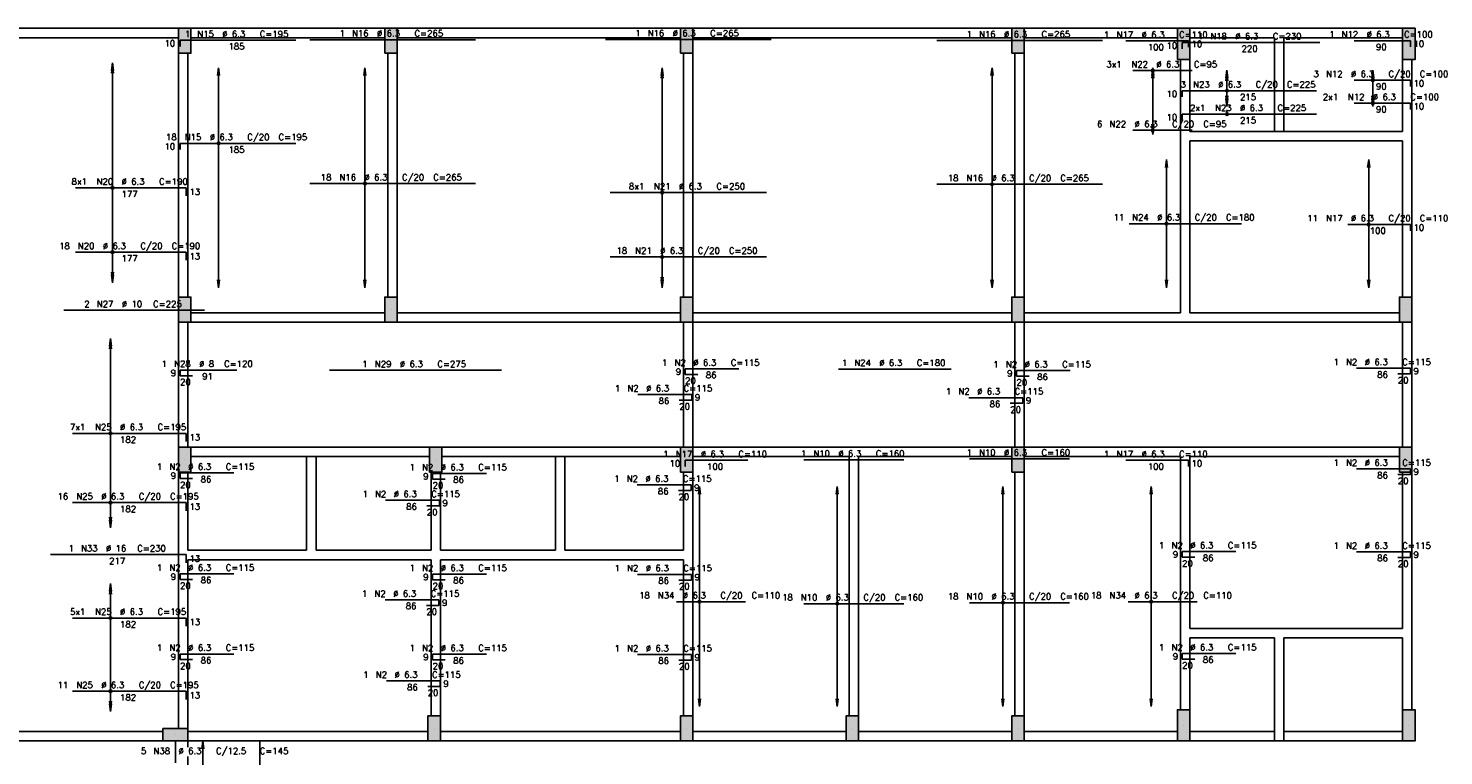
# Model space of a CAD drawing. Extents: x 0 to 119, y 0 to 84.
# Tile 5 of 8: x 25 to 70, y 27 to 50. Entities that reach past the tile are written whole.
import ezdxf

# ---------------------------------------------------------------- set-up
doc = ezdxf.new("R2010")
doc.units = 0
doc.linetypes.add('ESTILO_TQS_0001', pattern=[1, 0.7, -0.3])
doc.linetypes.add('ESTILO_TQS_0002', pattern=[0.4, 0.1, -0.3])
for name, color, linetype in [('1', 1, 'CONTINUOUS'), ('2', 2, 'CONTINUOUS'), ('6', 6, 'CONTINUOUS')]:
    doc.layers.add(name, color=color, linetype=linetype)
doc.styles.get("Standard").update_dxf_attribs({"font": 'ROMANS.SHX'})

msp = doc.modelspace()

# ---------------------------------------------------------------- linework, layer by layer
at = {"layer": '1', "linetype": 'CONTINUOUS'}
for p, q in [((29.95, 49.8), (29.95, 49.8)), ((36.55, 49.8), (36.55, 49.8)), ((46.01, 49.8), (46.01, 49.8)), ((56.61, 49.8), (56.61, 49.8)), ((61.91, 49.7), (61.91, 49.7)), ((69.11, 49.7), (69.11, 49.7)), ((29.95, 41.2), (29.95, 41.2)), ((36.55, 41.2), (36.55, 41.2)), ((46.01, 41.2), (46.01, 41.2)), ((56.61, 41.2), (56.61, 41.2)), ((69.01, 41.2), (69.01, 41.2)), ((29.95, 36.4), (29.95, 36.4)), ((37.98, 36.4), (37.98, 36.4)), ((46.01, 36.4), (46.01, 36.4)), ((56.61, 36.4), (56.61, 36.4)), ((69.01, 36.4), (69.01, 36.4)), ((37.93, 27.8), (37.93, 27.8)), ((46.01, 27.8), (46.01, 27.8)), ((51.31, 27.8), (51.31, 27.8)), ((56.61, 27.8), (56.61, 27.8)), ((61.91, 27.9), (61.91, 27.9)), ((69.11, 27.9), (69.11, 27.9)), ((29.65, 27.6), (29.65, 27.6)), ((32.35, 14.2), (32.35, 27.4))]:
    msp.add_line(p, q, dxfattribs=at)
at = {"layer": '1', "linetype": 'ESTILO_TQS_0002'}
msp.add_line((63.293188, 47.454875), (63.293188, 47.79), dxfattribs=at)
at = {"layer": '1', "linetype": 'CONTINUOUS'}
for points in [[(29.75, 50.2), (22.15, 50.2)], [(22.15, 49.9), (29.75, 49.9)], [(36.35, 50.2), (30.15, 50.2)], [(30.15, 49.9), (36.35, 49.9)], [(45.81, 50.2), (36.75, 50.2)], [(36.75, 49.9), (45.81, 49.9)], [(56.41, 50.2), (46.21, 50.2)], [(46.21, 49.9), (56.41, 49.9)], [(61.71, 50.2), (56.81, 50.2)], [(56.81, 49.9), (61.71, 49.9)], [(64.96, 50.2), (62.11, 50.2)], [(62.11, 49.9), (64.81, 49.9)], [(64.81, 49.9), (64.81, 46.9)], [(68.91, 50.2), (64.96, 50.2)], [(65.11, 49.9), (68.91, 49.9)], [(65.11, 46.9), (65.11, 49.9)], [(29.75, 49.4), (29.75, 41.6)], [(30.05, 41.6), (30.05, 49.4)], [(36.45, 49.4), (36.45, 41.6)], [(36.75, 41.6), (36.75, 49.4)], [(45.91, 49.4), (45.91, 41.6)], [(46.21, 41.6), (46.21, 49.4)], [(56.51, 49.4), (56.51, 41.6)], [(56.81, 41.6), (56.81, 49.4)], [(61.81, 49.2), (61.81, 46.75)], [(62.11, 46.9), (62.11, 49.2)], [(68.91, 49.2), (68.91, 46.9)], [(69.21, 46.75), (69.21, 49.2)], [(61.81, 46.75), (61.81, 41.1)], [(64.81, 46.9), (62.11, 46.9)], [(65.11, 46.9), (64.81, 46.9)], [(68.91, 46.9), (65.11, 46.9)], [(69.21, 41.6), (69.21, 46.75)], [(62.11, 41.1), (62.11, 46.6)], [(62.11, 46.6), (64.96, 46.6)], [(64.96, 46.6), (68.91, 46.6)], [(68.91, 46.6), (68.91, 41.6)], [(29.75, 40.8), (29.75, 36.8)], [(30.05, 36.8), (30.05, 40.8)], [(36.35, 41.1), (30.15, 41.1)], [(30.15, 40.8), (36.35, 40.8)], [(45.81, 41.1), (36.75, 41.1)], [(36.75, 40.8), (45.81, 40.8)], [(45.91, 40.8), (45.91, 36.8)], [(56.41, 41.1), (46.21, 41.1)], [(46.21, 40.8), (56.41, 40.8)], [(46.21, 36.8), (46.21, 40.8)], [(56.51, 40.8), (56.51, 36.8)], [(61.81, 41.1), (56.81, 41.1)], [(56.81, 40.8), (61.96, 40.8)], [(56.81, 36.8), (56.81, 40.8)], [(61.96, 40.8), (68.81, 40.8)], [(68.81, 41.1), (62.11, 41.1)], [(68.91, 40.8), (68.91, 36.8)], [(69.21, 36.8), (69.21, 40.8)], [(34, 36.8), (30.15, 36.8)], [(37.78, 36.8), (34, 36.8)], [(41.96, 36.8), (38.18, 36.8)], [(45.81, 36.8), (41.96, 36.8)], [(51.36, 36.8), (46.21, 36.8)], [(56.41, 36.8), (51.36, 36.8)], [(61.96, 36.8), (56.81, 36.8)], [(68.81, 36.8), (61.96, 36.8)], [(30.15, 36.5), (33.85, 36.5)], [(33.85, 36.5), (33.85, 33.5)], [(34.15, 36.5), (33.85, 36.5)], [(34.15, 36.5), (37.78, 36.5)], [(34.15, 33.5), (34.15, 36.5)], [(38.18, 36.5), (41.81, 36.5)], [(41.81, 36.5), (41.81, 33.5)], [(42.11, 36.5), (41.81, 36.5)], [(42.11, 36.5), (45.81, 36.5)], [(42.11, 33.5), (42.11, 36.5)], [(46.21, 36.5), (51.21, 36.5)], [(51.21, 36.5), (51.21, 28.2)], [(51.51, 36.5), (56.41, 36.5)], [(51.51, 28.2), (51.51, 36.5)], [(56.81, 36.5), (61.81, 36.5)], [(61.81, 36.5), (61.81, 30.85)], [(62.11, 36.5), (68.81, 36.5)], [(62.11, 31), (62.11, 36.5)], [(29.75, 36), (29.75, 33.35)], [(30.05, 33.5), (30.05, 36)], [(37.83, 36), (37.83, 33.5)], [(38.13, 33.5), (38.13, 36)], [(45.91, 36), (45.91, 33.5)], [(46.21, 33.35), (46.21, 36)], [(56.51, 36), (56.51, 28.2)], [(56.81, 28.2), (56.81, 36)], [(68.91, 36), (68.91, 31)], [(69.21, 30.85), (69.21, 36)], [(29.75, 33.35), (29.75, 27.8)], [(33.85, 33.5), (30.05, 33.5)], [(30.05, 27.8), (30.05, 33.2)], [(30.05, 33.2), (34, 33.2)], [(34, 33.2), (37.83, 33.2)], [(37.83, 33.5), (34.15, 33.5)], [(37.83, 33.2), (37.83, 28.2)], [(41.81, 33.5), (38.13, 33.5)], [(38.13, 28.2), (38.13, 33.2)], [(38.13, 33.2), (41.96, 33.2)], [(41.96, 33.2), (45.91, 33.2)], [(45.91, 33.5), (42.11, 33.5)], [(45.91, 33.2), (45.91, 28.2)], [(46.21, 28.2), (46.21, 33.35)], [(61.81, 30.85), (61.81, 28.4)], [(64.96, 31), (62.11, 31)], [(68.91, 31), (64.96, 31)], [(69.21, 28.4), (69.21, 30.85)], [(62.11, 28.4), (62.11, 30.7)], [(62.11, 30.7), (64.81, 30.7)], [(64.81, 30.7), (64.81, 27.7)], [(65.11, 27.7), (65.11, 30.7)], [(65.11, 30.7), (68.91, 30.7)], [(68.91, 30.7), (68.91, 28.4)], [(29.25, 27.7), (17.85, 27.7)], [(37.73, 27.7), (30.05, 27.7)], [(45.81, 27.7), (38.13, 27.7)], [(51.11, 27.7), (46.21, 27.7)], [(56.41, 27.7), (51.51, 27.7)], [(61.71, 27.7), (56.81, 27.7)], [(64.81, 27.7), (62.11, 27.7)], [(64.81, 27.4), (64.81, 27.7)], [(68.91, 27.7), (65.11, 27.7)], [(65.11, 27.4), (65.11, 27.7)], [(17.85, 27.4), (29.25, 27.4)], [(30.05, 27.4), (37.73, 27.4)], [(38.13, 27.4), (45.81, 27.4)], [(46.21, 27.4), (51.11, 27.4)], [(51.51, 27.4), (56.41, 27.4)], [(56.81, 27.4), (61.71, 27.4)], [(62.11, 27.4), (64.96, 27.4)], [(64.96, 27.4), (68.91, 27.4)]]:
    msp.add_lwpolyline(points, dxfattribs=at)
at = {"layer": '2', "linetype": 'CONTINUOUS'}
for p, q in [((27.639883, 49.1), (27.607251, 48.852139)), ((27.639883, 49.01), (27.607251, 48.762139)), ((27.639883, 42.06), (27.639883, 49.1)), ((27.639883, 49.1), (27.672514, 48.852139)), ((27.639883, 49.1), (27.639883, 49.1)), ((27.639883, 42.15), (27.639883, 49.01)), ((27.639883, 49.01), (27.672514, 48.762139)), ((27.639883, 49.01), (27.639883, 49.01)), ((31.03321, 48.94), (31.000579, 48.692139)), ((31.03321, 41.9), (31.03321, 48.94)), ((31.03321, 48.94), (31.065842, 48.692139)), ((31.03321, 48.94), (31.03321, 48.94)), ((35.716489, 48.94), (35.683858, 48.692139)), ((35.716489, 41.9), (35.716489, 48.94)), ((35.716489, 48.94), (35.749121, 48.692139)), ((35.716489, 48.94), (35.716489, 48.94)), ((45.226499, 48.94), (45.193867, 48.692139)), ((45.226499, 41.9), (45.226499, 48.94)), ((45.226499, 48.94), (45.259131, 48.692139)), ((45.226499, 48.94), (45.226499, 48.94)), ((55.776489, 48.94), (55.743858, 48.692139)), ((55.776489, 41.9), (55.776489, 48.94)), ((55.776489, 48.94), (55.809121, 48.692139)), ((55.776489, 48.94), (55.776489, 48.94)), ((60.918271, 48.94), (60.88564, 48.692139)), ((60.918271, 46.8), (60.918271, 48.94)), ((60.918271, 48.94), (60.950903, 48.692139)), ((60.918271, 48.94), (60.918271, 48.94)), ((45.226499, 48.85), (45.193867, 48.602139)), ((45.226499, 41.99), (45.226499, 48.85)), ((45.226499, 48.85), (45.259131, 48.602139)), ((45.226499, 48.85), (45.226499, 48.85)), ((60.918271, 48.85), (60.88564, 48.602139)), ((60.918271, 46.89), (60.918271, 48.85)), ((60.918271, 48.85), (60.950903, 48.602139)), ((60.918271, 48.85), (60.918271, 48.85)), ((63.293188, 48.86), (63.260557, 48.612139)), ((63.293188, 48.77), (63.260557, 48.522139)), ((63.293188, 47.7), (63.293188, 48.86)), ((63.293188, 48.86), (63.32582, 48.612139)), ((63.293188, 48.86), (63.293188, 48.86)), ((63.293188, 47.79), (63.293188, 48.77)), ((63.293188, 48.77), (63.32582, 48.522139)), ((63.293188, 48.77), (63.293188, 48.77)), ((67.959941, 48.86), (67.92731, 48.612139)), ((67.959941, 48.77), (67.92731, 48.522139)), ((67.959941, 47.7), (67.959941, 48.86)), ((67.959941, 48.86), (67.992573, 48.612139)), ((67.959941, 48.86), (67.959941, 48.86)), ((67.959941, 47.79), (67.959941, 48.77)), ((67.959941, 48.77), (67.992573, 48.522139)), ((67.959941, 48.77), (67.959941, 48.77)), ((63.293188, 47.79), (63.260557, 48.037861)), ((63.293188, 47.79), (63.32582, 48.037861)), ((67.959941, 47.79), (67.92731, 48.037861)), ((67.959941, 47.79), (67.992573, 48.037861)), ((63.293188, 47.7), (63.260557, 47.947861)), ((63.293188, 47.7), (63.32582, 47.947861)), ((63.293188, 47.79), (63.293188, 47.79)), ((63.293188, 47.7), (63.293188, 47.7)), ((67.959941, 47.7), (67.92731, 47.947861)), ((67.959941, 47.7), (67.992573, 47.947861)), ((67.959941, 47.79), (67.959941, 47.79)), ((67.959941, 47.7), (67.959941, 47.7)), ((60.918271, 46.89), (60.88564, 47.137861)), ((60.918271, 46.89), (60.950903, 47.137861)), ((60.918271, 46.8), (60.88564, 47.047861)), ((60.918271, 46.8), (60.950903, 47.047861)), ((60.918271, 46.89), (60.918271, 46.89)), ((60.918271, 46.8), (60.918271, 46.8)), ((61.359878, 46), (61.327246, 45.752139)), ((61.359878, 41.9), (61.359878, 46)), ((61.359878, 46), (61.392509, 45.752139)), ((61.359878, 46), (61.359878, 46)), ((67.826602, 46), (67.79397, 45.752139)), ((67.826602, 41.9), (67.826602, 46)), ((67.826602, 46), (67.859233, 45.752139)), ((67.826602, 46), (67.826602, 46)), ((27.639883, 42.15), (27.607251, 42.397861)), ((27.639883, 42.06), (27.607251, 42.307861)), ((27.639883, 42.15), (27.672514, 42.397861)), ((27.639883, 42.06), (27.672514, 42.307861)), ((27.639883, 42.15), (27.639883, 42.15)), ((31.03321, 41.9), (31.000579, 42.147861)), ((31.03321, 41.9), (31.065842, 42.147861)), ((35.716489, 41.9), (35.683858, 42.147861)), ((35.716489, 41.9), (35.749121, 42.147861)), ((45.226499, 41.99), (45.193867, 42.237861)), ((45.226499, 41.9), (45.193867, 42.147861)), ((45.226499, 41.99), (45.259131, 42.237861)), ((45.226499, 41.9), (45.259131, 42.147861)), ((55.776489, 41.9), (55.743858, 42.147861)), ((55.776489, 41.9), (55.809121, 42.147861)), ((61.359878, 41.9), (61.327246, 42.147861)), ((61.359878, 41.9), (61.392509, 42.147861)), ((67.826602, 41.9), (67.79397, 42.147861)), ((67.826602, 41.9), (67.859233, 42.147861)), ((27.639883, 42.06), (27.639883, 42.06)), ((31.03321, 41.9), (31.03321, 41.9)), ((35.716489, 41.9), (35.716489, 41.9)), ((45.226499, 41.99), (45.226499, 41.99)), ((45.226499, 41.9), (45.226499, 41.9)), ((55.776489, 41.9), (55.776489, 41.9)), ((61.359878, 41.9), (61.359878, 41.9)), ((67.826602, 41.9), (67.826602, 41.9)), ((27.573213, 40.28), (27.540581, 40.032139)), ((27.573213, 40.19), (27.540581, 39.942139)), ((27.573213, 34.22), (27.573213, 40.28)), ((27.573213, 40.28), (27.605844, 40.032139)), ((27.573213, 40.28), (27.573213, 40.28)), ((27.573213, 34.31), (27.573213, 40.19)), ((27.573213, 40.19), (27.605844, 39.942139)), ((27.573213, 40.19), (27.573213, 40.19)), ((46.418259, 35.54), (46.385628, 35.292139)), ((46.418259, 28.5), (46.418259, 35.54)), ((46.418259, 35.54), (46.450891, 35.292139)), ((46.418259, 35.54), (46.418259, 35.54)), ((50.826558, 35.54), (50.793926, 35.292139)), ((50.826558, 28.5), (50.826558, 35.54)), ((50.826558, 35.54), (50.859189, 35.292139)), ((50.826558, 35.54), (50.826558, 35.54)), ((56.126558, 35.54), (56.093926, 35.292139)), ((56.126558, 28.5), (56.126558, 35.54)), ((56.126558, 35.54), (56.159189, 35.292139)), ((56.126558, 35.54), (56.126558, 35.54)), ((60.868262, 35.54), (60.83563, 35.292139)), ((60.868262, 28.5), (60.868262, 35.54)), ((60.868262, 35.54), (60.900893, 35.292139)), ((60.868262, 35.54), (60.868262, 35.54)), ((27.573213, 34.31), (27.540581, 34.557861)), ((27.573213, 34.22), (27.540581, 34.467861)), ((27.573213, 34.31), (27.605844, 34.557861)), ((27.573213, 34.22), (27.605844, 34.467861)), ((27.573213, 34.31), (27.573213, 34.31)), ((27.573213, 34.22), (27.573213, 34.22)), ((27.573213, 32.44), (27.540581, 32.192139)), ((27.573213, 32.35), (27.540581, 32.102139)), ((27.573213, 28.34), (27.573213, 32.44)), ((27.573213, 32.44), (27.605844, 32.192139)), ((27.573213, 32.44), (27.573213, 32.44)), ((27.573213, 28.43), (27.573213, 32.35)), ((27.573213, 32.35), (27.605844, 32.102139)), ((27.573213, 32.35), (27.573213, 32.35)), ((27.573213, 28.43), (27.540581, 28.677861)), ((27.573213, 28.34), (27.540581, 28.587861)), ((27.573213, 28.43), (27.605844, 28.677861)), ((27.573213, 28.34), (27.605844, 28.587861)), ((46.418259, 28.5), (46.385628, 28.747861)), ((46.418259, 28.5), (46.450891, 28.747861)), ((50.826558, 28.5), (50.793926, 28.747861)), ((50.826558, 28.5), (50.859189, 28.747861)), ((56.126558, 28.5), (56.093926, 28.747861)), ((56.126558, 28.5), (56.159189, 28.747861)), ((60.868262, 28.5), (60.83563, 28.747861)), ((60.868262, 28.5), (60.900893, 28.747861)), ((27.573213, 28.43), (27.573213, 28.43)), ((27.573213, 28.34), (27.573213, 28.34)), ((46.418259, 28.5), (46.418259, 28.5)), ((50.826558, 28.5), (50.826558, 28.5)), ((56.126558, 28.5), (56.126558, 28.5)), ((60.868262, 28.5), (60.868262, 28.5)), ((30.53325, 27.4), (30.500618, 27.152139)), ((30.53325, 26.35), (30.53325, 27.4)), ((30.53325, 27.4), (30.565881, 27.152139)), ((30.53325, 27.4), (30.53325, 27.4))]:
    msp.add_line(p, q, dxfattribs=at)
for points in [[(29.75, 49.4), (30.15, 49.4), (30.15, 50.2), (29.75, 50.2), (29.75, 49.4)], [(36.35, 49.4), (36.75, 49.4), (36.75, 50.2), (36.35, 50.2), (36.35, 49.4)], [(45.81, 49.4), (46.21, 49.4), (46.21, 50.2), (45.81, 50.2), (45.81, 49.4)], [(56.41, 49.4), (56.81, 49.4), (56.81, 50.2), (56.41, 50.2), (56.41, 49.4)], [(61.71, 49.2), (62.11, 49.2), (62.11, 50.2), (61.71, 50.2), (61.71, 49.2)], [(68.91, 49.2), (69.31, 49.2), (69.31, 50.2), (68.91, 50.2), (68.91, 49.2)], [(29.75, 40.8), (30.15, 40.8), (30.15, 41.6), (29.75, 41.6), (29.75, 40.8)], [(36.35, 40.8), (36.75, 40.8), (36.75, 41.6), (36.35, 41.6), (36.35, 40.8)], [(45.81, 40.8), (46.21, 40.8), (46.21, 41.6), (45.81, 41.6), (45.81, 40.8)], [(56.41, 40.8), (56.81, 40.8), (56.81, 41.6), (56.41, 41.6), (56.41, 40.8)], [(68.81, 40.8), (69.21, 40.8), (69.21, 41.6), (68.81, 41.6), (68.81, 40.8)], [(29.75, 36), (30.15, 36), (30.15, 36.8), (29.75, 36.8), (29.75, 36)], [(37.78, 36), (38.18, 36), (38.18, 36.8), (37.78, 36.8), (37.78, 36)], [(45.81, 36), (46.21, 36), (46.21, 36.8), (45.81, 36.8), (45.81, 36)], [(56.41, 36), (56.81, 36), (56.81, 36.8), (56.41, 36.8), (56.41, 36)], [(68.81, 36), (69.21, 36), (69.21, 36.8), (68.81, 36.8), (68.81, 36)], [(37.73, 27.4), (38.13, 27.4), (38.13, 28.2), (37.73, 28.2), (37.73, 27.4)], [(45.81, 27.4), (46.21, 27.4), (46.21, 28.2), (45.81, 28.2), (45.81, 27.4)], [(51.11, 27.4), (51.51, 27.4), (51.51, 28.2), (51.11, 28.2), (51.11, 27.4)], [(56.41, 27.4), (56.81, 27.4), (56.81, 28.2), (56.41, 28.2), (56.41, 27.4)], [(61.71, 27.4), (62.11, 27.4), (62.11, 28.4), (61.71, 28.4), (61.71, 27.4)], [(68.91, 27.4), (69.31, 27.4), (69.31, 28.4), (68.91, 28.4), (68.91, 27.4)], [(29.25, 27.8), (29.25, 27.4), (30.05, 27.4), (30.05, 27.8), (29.25, 27.8)]]:
    msp.add_lwpolyline(points, dxfattribs=at)
for centre, radius in [((60.918271, 48.848059), 0.041625), ((60.918271, 48.848059), 0.02075), ((67.959941, 48.539583), 0.041625), ((67.959941, 48.539583), 0.02075), ((63.293188, 48.202452), 0.041625), ((63.293188, 48.202452), 0.02075), ((67.959941, 47.806), 0.041625), ((67.959941, 47.806), 0.02075), ((63.293188, 47.454875), 0.041625), ((63.293188, 47.454875), 0.02075), ((60.918271, 46.938333), 0.041625), ((60.918271, 46.938333), 0.02075), ((31.03321, 46.520053), 0.041625), ((31.03321, 46.520053), 0.02075), ((27.639883, 45.098), 0.041625), ((27.639883, 45.098), 0.02075), ((35.716489, 45.232445), 0.041625), ((35.716489, 45.232445), 0.02075), ((45.226499, 44.946), 0.041625), ((45.226499, 44.946), 0.02075), ((55.776489, 45.208445), 0.041625), ((55.776489, 45.208445), 0.02075), ((61.359878, 43.95), 0.041625), ((61.359878, 43.95), 0.02075), ((67.826602, 43.926), 0.041625), ((67.826602, 43.926), 0.02075), ((27.639883, 43.037778), 0.041625), ((27.639883, 43.037778), 0.02075), ((45.226499, 42.885778), 0.041625), ((45.226499, 42.885778), 0.02075), ((27.573213, 37.242), 0.041625), ((27.573213, 37.242), 0.02075), ((27.573213, 35.024625), 0.041625), ((27.573213, 35.024625), 0.02075), ((46.418259, 31.856445), 0.041625), ((46.418259, 31.856445), 0.02075), ((50.826558, 31.792445), 0.041625), ((50.826558, 31.792445), 0.02075), ((56.126558, 31.824445), 0.041625), ((56.126558, 31.824445), 0.02075), ((60.868262, 31.856445), 0.041625), ((60.868262, 31.856445), 0.02075), ((27.573213, 31.334026), 0.041625), ((27.573213, 31.334026), 0.02075), ((27.573213, 28.991333), 0.041625), ((27.573213, 28.991333), 0.02075)]:
    msp.add_circle(centre, radius, dxfattribs=at)
for points in [[(29.75, 49.4), (30.15, 49.4), (30.15, 50.2)], [(29.75, 49.4), (30.15, 50.2), (29.75, 50.2)], [(29.75, 49.4), (29.75, 50.2), (29.75, 49.4)], [(36.35, 49.4), (36.75, 49.4), (36.75, 50.2)], [(36.35, 49.4), (36.75, 50.2), (36.35, 50.2)], [(36.35, 49.4), (36.35, 50.2), (36.35, 49.4)], [(45.81, 49.4), (46.21, 49.4), (46.21, 50.2)], [(45.81, 49.4), (46.21, 50.2), (45.81, 50.2)], [(45.81, 49.4), (45.81, 50.2), (45.81, 49.4)], [(56.41, 49.4), (56.81, 49.4), (56.81, 50.2)], [(56.41, 49.4), (56.81, 50.2), (56.41, 50.2)], [(56.41, 49.4), (56.41, 50.2), (56.41, 49.4)], [(61.71, 49.2), (62.11, 49.2), (62.11, 50.2)], [(61.71, 49.2), (62.11, 50.2), (61.71, 50.2)], [(61.71, 49.2), (61.71, 50.2), (61.71, 49.2)], [(68.91, 49.2), (69.31, 49.2), (69.31, 50.2)], [(68.91, 49.2), (69.31, 50.2), (68.91, 50.2)], [(68.91, 49.2), (68.91, 50.2), (68.91, 49.2)], [(29.75, 40.8), (30.15, 40.8), (30.15, 41.6)], [(29.75, 40.8), (30.15, 41.6), (29.75, 41.6)], [(29.75, 40.8), (29.75, 41.6), (29.75, 40.8)], [(36.35, 40.8), (36.75, 40.8), (36.75, 41.6)], [(36.35, 40.8), (36.75, 41.6), (36.35, 41.6)], [(36.35, 40.8), (36.35, 41.6), (36.35, 40.8)], [(45.81, 40.8), (46.21, 40.8), (46.21, 41.6)], [(45.81, 40.8), (46.21, 41.6), (45.81, 41.6)], [(45.81, 40.8), (45.81, 41.6), (45.81, 40.8)], [(56.41, 40.8), (56.81, 40.8), (56.81, 41.6)], [(56.41, 40.8), (56.81, 41.6), (56.41, 41.6)], [(56.41, 40.8), (56.41, 41.6), (56.41, 40.8)], [(68.81, 40.8), (69.21, 40.8), (69.21, 41.6)], [(68.81, 40.8), (69.21, 41.6), (68.81, 41.6)], [(68.81, 40.8), (68.81, 41.6), (68.81, 40.8)], [(29.75, 36), (30.15, 36), (30.15, 36.8)], [(29.75, 36), (30.15, 36.8), (29.75, 36.8)], [(29.75, 36), (29.75, 36.8), (29.75, 36)], [(37.78, 36), (38.18, 36), (38.18, 36.8)], [(37.78, 36), (38.18, 36.8), (37.78, 36.8)], [(37.78, 36), (37.78, 36.8), (37.78, 36)], [(45.81, 36), (46.21, 36), (46.21, 36.8)], [(45.81, 36), (46.21, 36.8), (45.81, 36.8)], [(45.81, 36), (45.81, 36.8), (45.81, 36)], [(56.41, 36), (56.81, 36), (56.81, 36.8)], [(56.41, 36), (56.81, 36.8), (56.41, 36.8)], [(56.41, 36), (56.41, 36.8), (56.41, 36)], [(68.81, 36), (69.21, 36), (69.21, 36.8)], [(68.81, 36), (69.21, 36.8), (68.81, 36.8)], [(68.81, 36), (68.81, 36.8), (68.81, 36)], [(37.73, 27.4), (38.13, 27.4), (38.13, 28.2)], [(37.73, 27.4), (38.13, 28.2), (37.73, 28.2)], [(37.73, 27.4), (37.73, 28.2), (37.73, 27.4)], [(45.81, 27.4), (46.21, 27.4), (46.21, 28.2)], [(45.81, 27.4), (46.21, 28.2), (45.81, 28.2)], [(45.81, 27.4), (45.81, 28.2), (45.81, 27.4)], [(51.11, 27.4), (51.51, 27.4), (51.51, 28.2)], [(51.11, 27.4), (51.51, 28.2), (51.11, 28.2)], [(51.11, 27.4), (51.11, 28.2), (51.11, 27.4)], [(56.41, 27.4), (56.81, 27.4), (56.81, 28.2)], [(56.41, 27.4), (56.81, 28.2), (56.41, 28.2)], [(56.41, 27.4), (56.41, 28.2), (56.41, 27.4)], [(61.71, 27.4), (62.11, 27.4), (62.11, 28.4)], [(61.71, 27.4), (62.11, 28.4), (61.71, 28.4)], [(61.71, 27.4), (61.71, 28.4), (61.71, 27.4)], [(68.91, 27.4), (69.31, 27.4), (69.31, 28.4)], [(68.91, 27.4), (69.31, 28.4), (68.91, 28.4)], [(68.91, 27.4), (68.91, 28.4), (68.91, 27.4)], [(29.25, 27.8), (29.25, 27.4), (30.05, 27.4)], [(29.25, 27.8), (30.05, 27.4), (30.05, 27.8)], [(29.25, 27.8), (30.05, 27.8), (29.25, 27.8)]]:
    msp.add_solid(points, dxfattribs=at)
at = {"layer": '6', "linetype": 'CONTINUOUS'}
for p, q in [((29.8, 49.62), (29.8, 49.82)), ((29.8, 49.82), (33.5, 49.82)), ((33.95, 49.836), (39.25, 49.836)), ((43.41, 49.844), (48.71, 49.844)), ((54.01, 49.812), (59.31, 49.812)), ((60.06, 49.796), (62.06, 49.796)), ((61.86, 49.548), (61.86, 49.748)), ((61.86, 49.748), (66.26, 49.748)), ((62.06, 49.796), (62.06, 49.596)), ((67.36, 49.804), (69.16, 49.804)), ((69.16, 49.804), (69.16, 49.604)), ((60.285, 48.848059), (62.185, 48.848059)), ((67.36, 48.539583), (69.16, 48.539583)), ((69.16, 48.539583), (69.16, 48.339583)), ((61.86, 48.002452), (61.86, 48.202452)), ((61.86, 48.202452), (66.16, 48.202452)), ((67.36, 47.806), (69.16, 47.806)), ((69.16, 47.806), (69.16, 47.606)), ((61.86, 47.254875), (61.86, 47.454875)), ((61.86, 47.454875), (66.16, 47.454875)), ((60.285, 46.938333), (62.185, 46.938333)), ((29.8, 46.320053), (29.8, 46.520053)), ((29.8, 46.520053), (33.5, 46.520053)), ((26.46, 45.098), (30, 45.098)), ((30, 45.098), (30, 44.838)), ((33.95, 45.232445), (39.25, 45.232445)), ((43.56, 44.946), (48.56, 44.946)), ((54.01, 45.208445), (59.31, 45.208445)), ((60.16, 43.95), (63.76, 43.95)), ((67.16, 43.926), (69.16, 43.926)), ((69.16, 43.926), (69.16, 43.726)), ((26.46, 43.037778), (30, 43.037778)), ((30, 43.037778), (30, 42.777778)), ((43.56, 42.885778), (48.56, 42.885778)), ((26.0875, 41.178), (30.5875, 41.178)), ((29.8, 39.086), (29.8, 39.266)), ((29.8, 39.266), (31.62, 39.266)), ((30.2, 39.086), (29.8, 39.086)), ((34.581956, 39.258), (40.081956, 39.258)), ((45.96, 39.126), (45.96, 39.306)), ((45.96, 39.306), (47.68, 39.306)), ((46.36, 39.126), (45.96, 39.126)), ((50.869697, 39.298), (54.469697, 39.298)), ((56.56, 39.07), (56.56, 39.25)), ((56.56, 39.25), (58.28, 39.25)), ((56.96, 39.07), (56.56, 39.07)), ((67.44, 39.322), (69.16, 39.322)), ((69.16, 39.142), (68.76, 39.142)), ((69.16, 39.322), (69.16, 39.142)), ((44.450667, 38.481979), (46.170667, 38.481979)), ((46.170667, 38.301979), (45.770667, 38.301979)), ((46.170667, 38.481979), (46.170667, 38.301979)), ((55.04, 38.383309), (56.76, 38.383309)), ((56.76, 38.203309), (56.36, 38.203309)), ((56.76, 38.383309), (56.76, 38.203309)), ((26.36, 37.242), (30, 37.242)), ((30, 37.242), (30, 36.982)), ((45.96, 36.18), (45.96, 36.38)), ((45.96, 36.38), (47.96, 36.38)), ((49.76, 36.396), (52.96, 36.396)), ((55.06, 36.428), (58.26, 36.428)), ((60.06, 36.38), (62.06, 36.38)), ((62.06, 36.38), (62.06, 36.18)), ((29.8, 35.794), (29.8, 35.974)), ((29.8, 35.974), (31.52, 35.974)), ((30.2, 35.794), (29.8, 35.794)), ((37.88, 35.778), (37.88, 35.958)), ((37.88, 35.958), (39.6, 35.958)), ((38.28, 35.778), (37.88, 35.778)), ((67.44, 36.102), (69.16, 36.102)), ((69.16, 35.922), (68.76, 35.922)), ((69.16, 36.102), (69.16, 35.922)), ((44.428266, 35.591056), (46.148266, 35.591056)), ((46.148266, 35.411056), (45.748266, 35.411056)), ((46.148266, 35.591056), (46.148266, 35.411056)), ((26.36, 35.024625), (30, 35.024625)), ((30, 35.024625), (30, 34.764625)), ((36.376028, 35.100391), (38.096028, 35.100391)), ((38.096028, 34.920391), (37.696028, 34.920391)), ((38.096028, 35.100391), (38.096028, 34.920391)), ((25.66, 33.362), (30, 33.362)), ((30, 33.362), (30, 33.102)), ((61.86, 33.278), (61.86, 33.458)), ((61.86, 33.458), (63.58, 33.458)), ((62.26, 33.278), (61.86, 33.278)), ((67.44, 33.45), (69.16, 33.45)), ((69.16, 33.27), (68.76, 33.27)), ((69.16, 33.45), (69.16, 33.27)), ((29.8, 32.566), (29.8, 32.746)), ((29.8, 32.746), (31.52, 32.746)), ((37.88, 32.558), (37.88, 32.738)), ((37.88, 32.738), (39.6, 32.738)), ((44.44, 32.73), (46.16, 32.73)), ((46.16, 32.73), (46.16, 32.55)), ((30.2, 32.566), (29.8, 32.566)), ((38.28, 32.558), (37.88, 32.558)), ((46.16, 32.55), (45.76, 32.55)), ((36.36, 31.916644), (38.08, 31.916644)), ((38.08, 31.736644), (37.68, 31.736644)), ((38.08, 31.916644), (38.08, 31.736644)), ((45.685, 31.856445), (47.885, 31.856445)), ((49.76, 31.792445), (52.96, 31.792445)), ((55.06, 31.824445), (58.26, 31.824445)), ((60.135, 31.856445), (62.335, 31.856445)), ((26.36, 31.334026), (30, 31.334026)), ((30, 31.334026), (30, 31.074026)), ((29.8, 30.002), (29.8, 30.182)), ((29.8, 30.182), (31.52, 30.182)), ((30.2, 30.002), (29.8, 30.002)), ((37.88, 29.994), (37.88, 30.174)), ((37.88, 30.174), (39.6, 30.174)), ((38.28, 29.994), (37.88, 29.994)), ((44.44, 30.166), (46.16, 30.166)), ((46.16, 29.986), (45.76, 29.986)), ((46.16, 30.166), (46.16, 29.986)), ((61.86, 30.018), (61.86, 30.198)), ((61.86, 30.198), (63.58, 30.198)), ((62.26, 30.018), (61.86, 30.018)), ((26.36, 28.991333), (30, 28.991333)), ((30, 28.991333), (30, 28.731333)), ((36.402668, 29.320644), (38.122668, 29.320644)), ((38.122668, 29.140644), (37.722668, 29.140644)), ((38.122668, 29.320644), (38.122668, 29.140644))]:
    msp.add_line(p, q, dxfattribs=at)
at = {"layer": '6', "linetype": 'ESTILO_TQS_0001'}
for points in [[(29.65, 27.4), (29.65, 14.2)], [(30.05, 14.2), (30.05, 27.4)]]:
    msp.add_lwpolyline(points, dxfattribs=at)

# ---------------------------------------------------------------- texts
at = {"layer": '2', "linetype": 'CONTINUOUS'}
for s, p in [('10', (29.3, 49.62)), ('1', (29.95, 49.92)), ('N15', (30.35, 49.92)), ('%%c 6.3', (31.15, 49.92)), ('C=195', (32.35, 49.92)), ('1', (34.9, 49.936)), ('N16', (35.3, 49.936)), ('%%c 6.3', (36.1, 49.936)), ('C=265', (37.3, 49.936)), ('1', (44.36, 49.944)), ('N16', (44.76, 49.944)), ('%%c 6.3', (45.56, 49.944)), ('C=265', (46.76, 49.944)), ('1', (54.96, 49.912)), ('N16', (55.36, 49.912)), ('%%c 6.3', (56.16, 49.912)), ('C=265', (57.36, 49.912)), ('1', (59.36, 49.896)), ('N17', (59.76, 49.896)), ('%%c 6.3', (60.56, 49.896)), ('C=110', (61.76, 49.896)), ('1', (62.36, 49.848)), ('N18', (62.76, 49.848)), ('%%c 6.3', (63.56, 49.848)), ('C=230', (64.76, 49.848)), ('1', (66.56, 49.904)), ('N12', (66.96, 49.904)), ('%%c 6.3', (67.76, 49.904)), ('C=100', (68.96, 49.904)), ('185', (31.35, 49.52)), ('100', (60.76, 49.496)), ('10', (61.36, 49.548)), ('10', (62.16, 49.596)), ('220', (63.76, 49.448)), ('90', (68.06, 49.504)), ('10', (69.26, 49.604)), ('3x1', (59.435, 48.948059)), ('N22', (60.235, 48.948059)), ('%%c 6.3', (61.035, 48.948059)), ('C=95', (62.235, 48.948059)), ('3', (61.81, 48.302452)), ('N23', (62.21, 48.302452)), ('%%c 6.3', (63.01, 48.302452)), ('C/20', (64.21, 48.302452)), ('C=225', (65.21, 48.302452)), ('3', (66.06, 48.639583)), ('N12', (66.46, 48.639583)), ('%%c 6.3', (67.26, 48.639583)), ('C/20', (68.46, 48.639583)), ('10', (69.26, 48.339583)), ('C=100', (69.46, 48.639583)), ('10', (61.36, 48.002452)), ('215', (63.71, 47.902452)), ('2x1', (66.36, 47.906)), ('N12', (67.16, 47.906)), ('%%c 6.3', (67.96, 47.906)), ('90', (68.06, 48.239583)), ('C=100', (69.16, 47.906)), ('2x1', (62.11, 47.554875)), ('N23', (62.91, 47.554875)), ('%%c 6.3', (63.71, 47.554875)), ('C=225', (64.91, 47.554875)), ('90', (68.06, 47.506)), ('10', (69.26, 47.606)), ('6', (59.135, 47.038333)), ('N22', (59.535, 47.038333)), ('%%c 6.3', (60.335, 47.038333)), ('10', (61.36, 47.254875)), ('C/20', (61.535, 47.038333)), ('C=95', (62.535, 47.038333)), ('215', (63.71, 47.154875)), ('18', (29.35, 46.620053)), ('N15', (29.95, 46.620053)), ('%%c 6.3', (30.75, 46.620053)), ('C/20', (31.95, 46.620053)), ('C=195', (32.95, 46.620053)), ('10', (29.3, 46.320053)), ('185', (31.35, 46.220053)), ('8x1', (26.33, 45.198)), ('N20', (27.13, 45.198)), ('%%c 6.3', (27.93, 45.198)), ('C=190', (29.13, 45.198)), ('18', (34.3, 45.332445)), ('N16', (34.9, 45.332445)), ('%%c 6.3', (35.7, 45.332445)), ('C/20', (36.9, 45.332445)), ('C=265', (37.9, 45.332445)), ('18', (54.36, 45.308445)), ('N16', (54.96, 45.308445)), ('%%c 6.3', (55.76, 45.308445)), ('C/20', (56.96, 45.308445)), ('C=265', (57.96, 45.308445)), ('177', (27.93, 44.798)), ('13', (30.1, 44.868)), ('8x1', (44.16, 45.046)), ('N21', (44.96, 45.046)), ('%%c 6.3', (45.76, 45.046)), ('C=250', (46.96, 45.046)), ('11', (59.66, 44.05)), ('N24', (60.26, 44.05)), ('%%c 6.3', (61.06, 44.05)), ('C/20', (62.26, 44.05)), ('C=180', (63.26, 44.05)), ('11', (65.86, 44.026)), ('N17', (66.46, 44.026)), ('%%c 6.3', (67.26, 44.026)), ('C/20', (68.46, 44.026)), ('10', (69.26, 43.726)), ('C=110', (69.46, 44.026)), ('100', (67.86, 43.626)), ('18', (25.93, 43.137778)), ('N20', (26.53, 43.137778)), ('%%c 6.3', (27.33, 43.137778)), ('C/20', (28.53, 43.137778)), ('C=190', (29.53, 43.137778)), ('18', (43.76, 42.985778)), ('N21', (44.36, 42.985778)), ('%%c 6.3', (45.16, 42.985778)), ('C/20', (46.36, 42.985778)), ('C=250', (47.36, 42.985778)), ('177', (27.93, 42.737778)), ('13', (30.1, 42.807778)), ('2', (26.7375, 41.278)), ('N27', (27.1375, 41.278)), ('%%c 10', (27.9375, 41.278)), ('C=225', (28.9375, 41.278)), ('1', (29.21, 39.366)), ('N28', (29.61, 39.366)), ('%%c 8', (30.41, 39.366)), ('C=120', (31.21, 39.366)), ('1', (35.631956, 39.358)), ('N29', (36.031956, 39.358)), ('%%c 6.3', (36.831956, 39.358)), ('C=275', (38.031956, 39.358)), ('1', (45.22, 39.406)), ('N2', (45.62, 39.406)), ('%%c 6.3', (46.22, 39.406)), ('C=115', (47.42, 39.406)), ('1', (50.969697, 39.398)), ('N24', (51.369697, 39.398)), ('%%c 6.3', (52.169697, 39.398)), ('C=180', (53.369697, 39.398)), ('1', (55.82, 39.35)), ('N2', (56.22, 39.35)), ('%%c 6.3', (56.82, 39.35)), ('C=115', (58.02, 39.35)), ('1', (66.7, 39.422)), ('N2', (67.1, 39.422)), ('%%c 6.3', (67.7, 39.422)), ('C=115', (68.9, 39.422)), ('9', (29.5, 39.076)), ('20', (29.8, 38.786)), ('91', (30.51, 38.966)), ('9', (45.66, 39.116)), ('20', (45.96, 38.826)), ('86', (46.62, 39.006)), ('9', (56.26, 39.06)), ('20', (56.56, 38.77)), ('86', (57.22, 38.95)), ('86', (68.1, 39.022)), ('20', (68.76, 38.842)), ('9', (69.26, 39.132)), ('1', (43.710667, 38.581979)), ('N2', (44.110667, 38.581979)), ('%%c 6.3', (44.710667, 38.581979)), ('C=115', (45.910667, 38.581979)), ('9', (46.270667, 38.291979)), ('1', (54.3, 38.483309)), ('N2', (54.7, 38.483309)), ('%%c 6.3', (55.3, 38.483309)), ('C=115', (56.5, 38.483309)), ('86', (45.110667, 38.181979)), ('20', (45.770667, 38.001979)), ('86', (55.7, 38.083309)), ('20', (56.36, 37.903309)), ('9', (56.86, 38.193309)), ('7x1', (26.28, 37.342)), ('N25', (27.08, 37.342)), ('%%c 6.3', (27.88, 37.342)), ('182', (27.88, 36.942)), ('C=195', (29.08, 37.342)), ('13', (30.1, 37.012)), ('1', (45.26, 36.48)), ('N17', (45.66, 36.48)), ('%%c 6.3', (46.46, 36.48)), ('C=110', (47.66, 36.48)), ('1', (49.66, 36.496)), ('N10', (50.06, 36.496)), ('%%c 6.3', (50.86, 36.496)), ('C=160', (52.06, 36.496)), ('1', (54.96, 36.528)), ('N10', (55.36, 36.528)), ('%%c 6.3', (56.16, 36.528)), ('C=160', (57.36, 36.528)), ('1', (59.36, 36.48)), ('N17', (59.76, 36.48)), ('%%c 6.3', (60.56, 36.48)), ('C=110', (61.76, 36.48)), ('1', (29.06, 36.074)), ('N2', (29.46, 36.074)), ('%%c 6.3', (30.06, 36.074)), ('C=115', (31.26, 36.074)), ('1', (37.14, 36.058)), ('N2', (37.54, 36.058)), ('%%c 6.3', (38.14, 36.058)), ('C=115', (39.34, 36.058)), ('10', (45.46, 36.18)), ('100', (46.66, 36.08)), ('100', (60.76, 36.08)), ('10', (62.16, 36.18)), ('1', (66.7, 36.202)), ('N2', (67.1, 36.202)), ('%%c 6.3', (67.7, 36.202)), ('C=115', (68.9, 36.202)), ('9', (29.5, 35.784)), ('86', (30.46, 35.674)), ('9', (37.58, 35.768)), ('86', (38.54, 35.658)), ('1', (43.688266, 35.691056)), ('N2', (44.088266, 35.691056)), ('%%c 6.3', (44.688266, 35.691056)), ('C=115', (45.888266, 35.691056)), ('86', (68.1, 35.802)), ('20', (68.76, 35.622)), ('9', (69.26, 35.912)), ('16', (25.88, 35.124625)), ('N25', (26.48, 35.124625)), ('%%c 6.3', (27.28, 35.124625)), ('C/20', (28.48, 35.124625)), ('C=195', (29.48, 35.124625)), ('20', (29.8, 35.494)), ('1', (35.636028, 35.200391)), ('N2', (36.036028, 35.200391)), ('%%c 6.3', (36.636028, 35.200391)), ('C=115', (37.836028, 35.200391)), ('20', (37.88, 35.478)), ('86', (45.088266, 35.291056)), ('9', (46.248266, 35.401056)), ('182', (27.88, 34.724625)), ('13', (30.1, 34.794625)), ('86', (37.036028, 34.800391)), ('9', (38.196028, 34.910391)), ('20', (45.748266, 35.111056)), ('20', (37.696028, 34.620391)), ('1', (26.23, 33.462)), ('N33', (26.63, 33.462)), ('%%c 16', (27.43, 33.462)), ('C=230', (28.43, 33.462)), ('1', (61.12, 33.558)), ('N2', (61.52, 33.558)), ('%%c 6.3', (62.12, 33.558)), ('C=115', (63.32, 33.558)), ('1', (66.7, 33.55)), ('N2', (67.1, 33.55)), ('%%c 6.3', (67.7, 33.55)), ('C=115', (68.9, 33.55)), ('217', (27.53, 33.062)), ('%%c 6.3', (30.06, 32.846)), ('13', (30.1, 33.132)), ('9', (61.56, 33.268)), ('20', (61.86, 32.978)), ('86', (62.52, 33.158)), ('86', (68.1, 33.15)), ('20', (68.76, 32.97)), ('9', (69.26, 33.26)), ('1', (29.06, 32.846)), ('N2', (29.46, 32.846)), ('9', (29.5, 32.556)), ('86', (30.46, 32.446)), ('C=115', (31.26, 32.846)), ('1', (37.14, 32.838)), ('N2', (37.54, 32.838)), ('9', (37.58, 32.548)), ('%%c 6.3', (38.14, 32.838)), ('86', (38.54, 32.438)), ('C=115', (39.34, 32.838)), ('1', (43.7, 32.83)), ('N2', (44.1, 32.83)), ('%%c 6.3', (44.7, 32.83)), ('86', (45.1, 32.43)), ('C=115', (45.9, 32.83)), ('9', (46.26, 32.54)), ('20', (29.8, 32.266)), ('1', (35.62, 32.016644)), ('N2', (36.02, 32.016644)), ('%%c 6.3', (36.62, 32.016644)), ('C=115', (37.82, 32.016644)), ('20', (37.88, 32.258)), ('18', (44.485, 31.956445)), ('N34', (45.085, 31.956445)), ('20', (45.76, 32.25)), ('%%c 6.3', (45.885, 31.956445)), ('C/20', (47.085, 31.956445)), ('C=110', (48.085, 31.956445)), ('18', (58.935, 31.956445)), ('N34', (59.535, 31.956445)), ('%%c 6.3', (60.335, 31.956445)), ('C/20', (61.535, 31.956445)), ('C=110', (62.535, 31.956445)), ('86', (37.02, 31.616644)), ('9', (38.18, 31.726644)), ('18', (49.06, 31.892445)), ('N10', (49.66, 31.892445)), ('%%c 6.3', (50.46, 31.892445)), ('C/20', (51.66, 31.892445)), ('C=160', (52.66, 31.892445)), ('18', (54.36, 31.924445)), ('N10', (54.96, 31.924445)), ('%%c 6.3', (55.76, 31.924445)), ('C/20', (56.96, 31.924445)), ('C=160', (57.96, 31.924445)), ('5x1', (26.28, 31.434026)), ('N25', (27.08, 31.434026)), ('%%c 6.3', (27.88, 31.434026)), ('C=195', (29.08, 31.434026)), ('13', (30.1, 31.104026)), ('20', (37.68, 31.436644)), ('182', (27.88, 31.034026)), ('1', (29.06, 30.282)), ('N2', (29.46, 30.282)), ('%%c 6.3', (30.06, 30.282)), ('C=115', (31.26, 30.282)), ('1', (37.14, 30.274)), ('N2', (37.54, 30.274)), ('%%c 6.3', (38.14, 30.274)), ('C=115', (39.34, 30.274)), ('1', (43.7, 30.266)), ('N2', (44.1, 30.266)), ('%%c 6.3', (44.7, 30.266)), ('C=115', (45.9, 30.266)), ('1', (61.12, 30.298)), ('N2', (61.52, 30.298)), ('%%c 6.3', (62.12, 30.298)), ('C=115', (63.32, 30.298)), ('9', (29.5, 29.992)), ('20', (29.8, 29.702)), ('86', (30.46, 29.882)), ('9', (37.58, 29.984)), ('20', (37.88, 29.694)), ('86', (38.54, 29.874)), ('86', (45.1, 29.866)), ('20', (45.76, 29.686)), ('9', (46.26, 29.976)), ('9', (61.56, 30.008)), ('20', (61.86, 29.718)), ('86', (62.52, 29.898)), ('1', (35.662668, 29.420644)), ('N2', (36.062668, 29.420644)), ('%%c 6.3', (36.662668, 29.420644)), ('C=115', (37.862668, 29.420644)), ('11', (25.88, 29.091333)), ('N25', (26.48, 29.091333)), ('%%c 6.3', (27.28, 29.091333)), ('C/20', (28.48, 29.091333)), ('C=195', (29.48, 29.091333)), ('86', (37.062668, 29.020644)), ('20', (37.722668, 28.840644)), ('9', (38.222668, 29.130644)), ('182', (27.88, 28.691333)), ('13', (30.1, 28.761333)), ('5', (28.55, 26.983)), ('N38', (28.95, 26.983)), ('%%c 6.3', (29.75, 26.983)), ('C/12.5', (30.95, 26.983)), ('C=145', (32.35, 26.983))]:
    msp.add_text(s, height=0.2, dxfattribs=at).set_placement(p)

doc.saveas('drawing.dxf')
